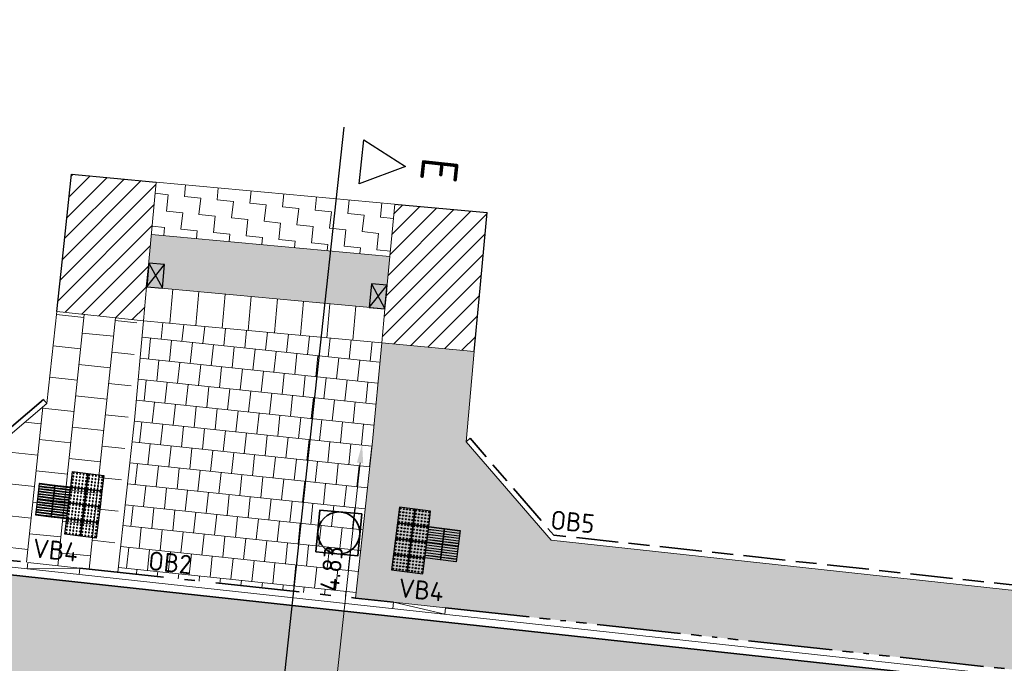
# Model space of a CAD drawing. Header units: metres. Extents: x 196651 to 397723, y 354703 to 710691.
# Tile 184 of 256: x 197913 to 197932, y 356144 to 356156. Entities that reach past the tile are written whole.
import ezdxf
from ezdxf.enums import TextEntityAlignment as Align

# ---------------------------------------------------------------- set-up
doc = ezdxf.new("R2010")
doc.units = ezdxf.units.M
doc.header["$MEASUREMENT"] = 0
for name, pattern in [('VH-OPSLUITBAND_100X200', [16, 8, -2, 4, -2]), ('VH-OPSLUITBAND_120X250', [26, 16, -4, 2, -4]), ('VH-RIJWIELPADBAND_410X225', [28, 16, -2, 2, -2, 0, -2, 2, -2])]:
    doc.linetypes.add(name, pattern=pattern)
doc.layers.add('N-WE-RI-HWA_KOLK_STRAAT-S', color=150, linetype='Continuous')
for name, color, linetype, lineweight in [('N-WE-RI-PUT_OPHOOGTEBRENGEN-G', 7, 'Continuous', 35), ('N-WE-VH-GOOT_TEGEL-G', 170, 'Continuous', 35), ('N-WE-VH-KANTOPSLUITING_OPSLUITBAND_100X200-G', 5, 'VH-OPSLUITBAND_100X200', 35), ('N-WE-VH-KANTOPSLUITING_OPSLUITBAND_120X250-G', 5, 'VH-OPSLUITBAND_120X250', 35), ('N-WE-VH-KANTOPSLUITING_RIJWIELPADBAND_410X250-G', 5, 'VH-RIJWIELPADBAND_410X225', 35), ('N-WE-VH-KANTOPSLUITING_TEKST-T', 7, 'VH-OPSLUITBAND_100X200', 35), ('N-WE-VH-KANTVERHARDING-G', 1, 'Continuous', 5), ('N-WE-VH-VERHARDING_ASFALT_DEKLAAG-G_ZWART', 252, 'Continuous', 5), ('N-WE-VH-VERHARDING_ASFALT_TRAPSGEWIJSFREZEN-1_TRAP-A', 5, 'Continuous', 5), ('N-WE-VH-VERHARDING_HERSTRATEN-A', 252, 'Continuous', 5), ('N-WE-VH-VERHARDING_TEGEL-200X200X50-A', 252, 'Continuous', 18), ('N-WE-VH-VERHARDING_TEGEL-A', 252, 'Continuous', 5), ('N-WE-VH-VERKEERSTEGEL-GELEIDETEGEL-S', 5, 'Continuous', 25), ('N-WE-VH-VERKEERSTEGEL-NOPPENTEGEL-S', 5, 'Continuous', 25), ('X-XX-AL-VERWIJZING_DOORSNEDE-200-S', 3, 'Continuous', 25)]:
    doc.layers.add(name, color=color, linetype=linetype, lineweight=lineweight)
doc.layers.add('N-WE-VH-VERHARDING_ASFALT_DEKLAAG-G_ROOD', color=7, linetype='Continuous', lineweight=5, true_color=0xbf4040)
doc.layers.add('X-XX-AL-HULPLIJNEN', color=4, linetype='Continuous', lineweight=25, plot=False)
doc.styles.add('NLCS-ISO', font='NLCS-ISO.ttf')
doc.styles.add('NLCS-ISO-M200-T18', font='NLCS-ISO.ttf')
doc.styles.get("Standard").update_dxf_attribs({"font": 'isocp.shx'})
doc.dimstyles.new('NLCS-M200-T18-PIJL', dxfattribs={"dimscale": 0.2, "dimtxt": 1.8, "dimasz": 1.8, "dimexe": 2, "dimexo": 2, "dimgap": 0.7, "dimtad": 1, "dimzin": 0, "dimdsep": 46, "dimtxsty": 'NLCS-ISO-M200-T18', "dimcen": 0, "dimdle": 2, "dimse1": 1, "dimse2": 1, "dimclrd": 256, "dimclre": 256, "dimclrt": 256, "dimadec": 1, "dimazin": 0, "dimtfac": 1, "dimtofl": 0, "dimtmove": 1, "dimatfit": 0, "dimfxl": 2, "dimfxlon": 1, "dimtfillclr": 254, "dimtolj": 1, "dimtzin": 0, "dimlwd": 18, "dimlwe": 18, "dimarcsym": 0})

# ---------------------------------------------------------------- blocks, each defined once
blk = doc.blocks.new('TEKST TB')
at = {"style": 'NLCS-ISO'}
blk.add_attdef('TEKST_TROTTOIRBANDEN', text='', height=0.36, rotation=0.3407, dxfattribs=at).set_placement((0, 0), align=Align.BOTTOM_CENTER)
blk = doc.blocks.new('OP HOOGTE BRENGEN PUT')
at = {"layer": 'N-WE-RI-PUT_OPHOOGTEBRENGEN-G', "flags": 128}
blk.add_lwpolyline([(-0.4, -0.4), (-0.4, 0.4), (0.4, 0.4), (0.4, -0.4)], close=True, dxfattribs=at)
at = {"layer": 'N-WE-RI-PUT_OPHOOGTEBRENGEN-G'}
blk.add_circle((0, 0), 0.4, dxfattribs=at)
blk = doc.blocks.new('*U299')
for p, q in [((-1.035, -9.525), (2.454, 22.582)), ((2.739, 21.505), (2.83, 22.34)), ((2.83, 22.34), (3.62, 21.832)), ((3.62, 21.832), (2.739, 21.505))]:
    blk.add_line(p, q)
for tag, p in [('A200', (3.918, 21.8)), ('B200', (0.563, -9.075))]:
    blk.add_attdef(tag, text='', height=0.7, rotation=263.7984).set_placement(p, align=Align.CENTER)
blk = doc.blocks.new('*U1818')
at = {"flags": 128}
for points in [[(0, 0.3), (0, 0.6), (0.3, 0.6), (0.3, 0.3)], [(0.3, 0.3), (0.3, 0.6), (0.6, 0.6), (0.6, 0.3)], [(0, 0), (0, 0.3), (0.3, 0.3), (0.3, 0)], [(0.3, 0), (0.3, 0.3), (0.6, 0.3), (0.6, 0)]]:
    blk.add_lwpolyline(points, close=True, dxfattribs=at)
for points in [[(0.0045, 0.5955, -0.4142136), (0.007, 0.598), (0.1475, 0.598)], [(0.1475, 0.593), (0.007, 0.593, -0.4142136), (0.0045, 0.5955), (0.0045, 0.5955)], [(0.1475, 0.598), (0.293, 0.598, -0.4142136), (0.2955, 0.5955), (0.2955, 0.5955, -0.4142136), (0.293, 0.593), (0.1475, 0.593)], [(0.3045, 0.5955, -0.4142136), (0.307, 0.598), (0.4475, 0.598)], [(0.4475, 0.593), (0.307, 0.593, -0.4142136), (0.3045, 0.5955), (0.3045, 0.5955)], [(0.4475, 0.598), (0.593, 0.598, -0.4142136), (0.5955, 0.5955), (0.5955, 0.5955, -0.4142136), (0.593, 0.593), (0.4475, 0.593)], [(0.0045, 0.547, -0.4142136), (0.007, 0.5495), (0.1475, 0.5495)], [(0.1475, 0.5445), (0.007, 0.5445, -0.4142136), (0.0045, 0.547), (0.0045, 0.547)], [(0.0045, 0.4985, -0.4142136), (0.007, 0.501), (0.1475, 0.501)], [(0.1475, 0.496), (0.007, 0.496, -0.4142136), (0.0045, 0.4985), (0.0045, 0.4985)], [(0.0045, 0.45, -0.4142136), (0.007, 0.4525), (0.1475, 0.4525)], [(0.1475, 0.4475), (0.007, 0.4475, -0.4142136), (0.0045, 0.45), (0.0045, 0.45)], [(0.0045, 0.4015, -0.4142136), (0.007, 0.404), (0.1475, 0.404)], [(0.1475, 0.399), (0.007, 0.399, -0.4142136), (0.0045, 0.4015), (0.0045, 0.4015)], [(0.1475, 0.5495), (0.293, 0.5495, -0.4142136), (0.2955, 0.547), (0.2955, 0.547, -0.4142136), (0.293, 0.5445), (0.1475, 0.5445)], [(0.1475, 0.501), (0.293, 0.501, -0.4142136), (0.2955, 0.4985), (0.2955, 0.4985, -0.4142136), (0.293, 0.496), (0.1475, 0.496)], [(0.1475, 0.4525), (0.293, 0.4525, -0.4142136), (0.2955, 0.45), (0.2955, 0.45, -0.4142136), (0.293, 0.4475), (0.1475, 0.4475)], [(0.1475, 0.404), (0.293, 0.404, -0.4142136), (0.2955, 0.4015), (0.2955, 0.4015, -0.4142136), (0.293, 0.399), (0.1475, 0.399)], [(0.3045, 0.547, -0.4142136), (0.307, 0.5495), (0.4475, 0.5495)], [(0.4475, 0.5445), (0.307, 0.5445, -0.4142136), (0.3045, 0.547), (0.3045, 0.547)], [(0.3045, 0.4985, -0.4142136), (0.307, 0.501), (0.4475, 0.501)], [(0.4475, 0.496), (0.307, 0.496, -0.4142136), (0.3045, 0.4985), (0.3045, 0.4985)], [(0.3045, 0.45, -0.4142136), (0.307, 0.4525), (0.4475, 0.4525)], [(0.4475, 0.4475), (0.307, 0.4475, -0.4142136), (0.3045, 0.45), (0.3045, 0.45)], [(0.3045, 0.4015, -0.4142136), (0.307, 0.404), (0.4475, 0.404)], [(0.4475, 0.399), (0.307, 0.399, -0.4142136), (0.3045, 0.4015), (0.3045, 0.4015)], [(0.4475, 0.5495), (0.593, 0.5495, -0.4142136), (0.5955, 0.547), (0.5955, 0.547, -0.4142136), (0.593, 0.5445), (0.4475, 0.5445)], [(0.4475, 0.501), (0.593, 0.501, -0.4142136), (0.5955, 0.4985), (0.5955, 0.4985, -0.4142136), (0.593, 0.496), (0.4475, 0.496)], [(0.4475, 0.4525), (0.593, 0.4525, -0.4142136), (0.5955, 0.45), (0.5955, 0.45, -0.4142136), (0.593, 0.4475), (0.4475, 0.4475)], [(0.4475, 0.404), (0.593, 0.404, -0.4142136), (0.5955, 0.4015), (0.5955, 0.4015, -0.4142136), (0.593, 0.399), (0.4475, 0.399)], [(0.0045, 0.353, -0.4142136), (0.007, 0.3555), (0.1475, 0.3555)], [(0.1475, 0.3505), (0.007, 0.3505, -0.4142136), (0.0045, 0.353), (0.0045, 0.353)], [(0.0045, 0.3045, -0.4142136), (0.007, 0.307), (0.1475, 0.307)], [(0.1475, 0.302), (0.007, 0.302, -0.4142136), (0.0045, 0.3045), (0.0045, 0.3045)], [(0.0045, 0.2955, -0.4142136), (0.007, 0.298), (0.1475, 0.298)], [(0.1475, 0.293), (0.007, 0.293, -0.4142136), (0.0045, 0.2955), (0.0045, 0.2955)], [(0.0045, 0.247, -0.4142136), (0.007, 0.2495), (0.1475, 0.2495)], [(0.1475, 0.2445), (0.007, 0.2445, -0.4142136), (0.0045, 0.247), (0.0045, 0.247)], [(0.0045, 0.1985, -0.4142136), (0.007, 0.201), (0.1475, 0.201)], [(0.1475, 0.196), (0.007, 0.196, -0.4142136), (0.0045, 0.1985), (0.0045, 0.1985)], [(0.1475, 0.3555), (0.293, 0.3555, -0.4142136), (0.2955, 0.353), (0.2955, 0.353, -0.4142136), (0.293, 0.3505), (0.1475, 0.3505)], [(0.1475, 0.307), (0.293, 0.307, -0.4142136), (0.2955, 0.3045), (0.2955, 0.3045, -0.4142136), (0.293, 0.302), (0.1475, 0.302)], [(0.1475, 0.298), (0.293, 0.298, -0.4142136), (0.2955, 0.2955), (0.2955, 0.2955, -0.4142136), (0.293, 0.293), (0.1475, 0.293)], [(0.1475, 0.2495), (0.293, 0.2495, -0.4142136), (0.2955, 0.247), (0.2955, 0.247, -0.4142136), (0.293, 0.2445), (0.1475, 0.2445)], [(0.1475, 0.201), (0.293, 0.201, -0.4142136), (0.2955, 0.1985), (0.2955, 0.1985, -0.4142136), (0.293, 0.196), (0.1475, 0.196)], [(0.3045, 0.353, -0.4142136), (0.307, 0.3555), (0.4475, 0.3555)], [(0.4475, 0.3505), (0.307, 0.3505, -0.4142136), (0.3045, 0.353), (0.3045, 0.353)], [(0.3045, 0.3045, -0.4142136), (0.307, 0.307), (0.4475, 0.307)], [(0.4475, 0.302), (0.307, 0.302, -0.4142136), (0.3045, 0.3045), (0.3045, 0.3045)], [(0.3045, 0.2955, -0.4142136), (0.307, 0.298), (0.4475, 0.298)], [(0.4475, 0.293), (0.307, 0.293, -0.4142136), (0.3045, 0.2955), (0.3045, 0.2955)], [(0.3045, 0.247, -0.4142136), (0.307, 0.2495), (0.4475, 0.2495)], [(0.4475, 0.2445), (0.307, 0.2445, -0.4142136), (0.3045, 0.247), (0.3045, 0.247)], [(0.3045, 0.1985, -0.4142136), (0.307, 0.201), (0.4475, 0.201)], [(0.4475, 0.196), (0.307, 0.196, -0.4142136), (0.3045, 0.1985), (0.3045, 0.1985)], [(0.4475, 0.3555), (0.593, 0.3555, -0.4142136), (0.5955, 0.353), (0.5955, 0.353, -0.4142136), (0.593, 0.3505), (0.4475, 0.3505)], [(0.4475, 0.307), (0.593, 0.307, -0.4142136), (0.5955, 0.3045), (0.5955, 0.3045, -0.4142136), (0.593, 0.302), (0.4475, 0.302)], [(0.4475, 0.298), (0.593, 0.298, -0.4142136), (0.5955, 0.2955), (0.5955, 0.2955, -0.4142136), (0.593, 0.293), (0.4475, 0.293)], [(0.4475, 0.2495), (0.593, 0.2495, -0.4142136), (0.5955, 0.247), (0.5955, 0.247, -0.4142136), (0.593, 0.2445), (0.4475, 0.2445)], [(0.4475, 0.201), (0.593, 0.201, -0.4142136), (0.5955, 0.1985), (0.5955, 0.1985, -0.4142136), (0.593, 0.196), (0.4475, 0.196)], [(0.0045, 0.15, -0.4142136), (0.007, 0.1525), (0.1475, 0.1525)], [(0.1475, 0.1475), (0.007, 0.1475, -0.4142136), (0.0045, 0.15), (0.0045, 0.15)], [(0.0045, 0.1015, -0.4142136), (0.007, 0.104), (0.1475, 0.104)], [(0.1475, 0.099), (0.007, 0.099, -0.4142136), (0.0045, 0.1015), (0.0045, 0.1015)], [(0.0045, 0.053, -0.4142136), (0.007, 0.0555), (0.1475, 0.0555)], [(0.1475, 0.0505), (0.007, 0.0505, -0.4142136), (0.0045, 0.053), (0.0045, 0.053)], [(0.0045, 0.0045, -0.4142136), (0.007, 0.007), (0.1475, 0.007)], [(0.1475, 0.002), (0.007, 0.002, -0.4142136), (0.0045, 0.0045), (0.0045, 0.0045)], [(0.1475, 0.1525), (0.293, 0.1525, -0.4142136), (0.2955, 0.15), (0.2955, 0.15, -0.4142136), (0.293, 0.1475), (0.1475, 0.1475)], [(0.1475, 0.104), (0.293, 0.104, -0.4142136), (0.2955, 0.1015), (0.2955, 0.1015, -0.4142136), (0.293, 0.099), (0.1475, 0.099)], [(0.1475, 0.0555), (0.293, 0.0555, -0.4142136), (0.2955, 0.053), (0.2955, 0.053, -0.4142136), (0.293, 0.0505), (0.1475, 0.0505)], [(0.1475, 0.007), (0.293, 0.007, -0.4142136), (0.2955, 0.0045), (0.2955, 0.0045, -0.4142136), (0.293, 0.002), (0.1475, 0.002)], [(0.3045, 0.15, -0.4142136), (0.307, 0.1525), (0.4475, 0.1525)], [(0.4475, 0.1475), (0.307, 0.1475, -0.4142136), (0.3045, 0.15), (0.3045, 0.15)], [(0.3045, 0.1015, -0.4142136), (0.307, 0.104), (0.4475, 0.104)], [(0.4475, 0.099), (0.307, 0.099, -0.4142136), (0.3045, 0.1015), (0.3045, 0.1015)], [(0.3045, 0.053, -0.4142136), (0.307, 0.0555), (0.4475, 0.0555)], [(0.4475, 0.0505), (0.307, 0.0505, -0.4142136), (0.3045, 0.053), (0.3045, 0.053)], [(0.3045, 0.0045, -0.4142136), (0.307, 0.007), (0.4475, 0.007)], [(0.4475, 0.002), (0.307, 0.002, -0.4142136), (0.3045, 0.0045), (0.3045, 0.0045)], [(0.4475, 0.1525), (0.593, 0.1525, -0.4142136), (0.5955, 0.15), (0.5955, 0.15, -0.4142136), (0.593, 0.1475), (0.4475, 0.1475)], [(0.4475, 0.104), (0.593, 0.104, -0.4142136), (0.5955, 0.1015), (0.5955, 0.1015, -0.4142136), (0.593, 0.099), (0.4475, 0.099)], [(0.4475, 0.0555), (0.593, 0.0555, -0.4142136), (0.5955, 0.053), (0.5955, 0.053, -0.4142136), (0.593, 0.0505), (0.4475, 0.0505)], [(0.4475, 0.007), (0.593, 0.007, -0.4142136), (0.5955, 0.0045), (0.5955, 0.0045, -0.4142136), (0.593, 0.002), (0.4475, 0.002)]]:
    blk.add_lwpolyline(points, format="xyb", dxfattribs=at)
blk = doc.blocks.new('*U2075')
for centre in [(0.025, 0.575), (0.0875, 0.575), (0.15, 0.575), (0.2125, 0.575), (0.275, 0.575), (0.325, 0.575), (0.3875, 0.575), (0.45, 0.575), (0.5125, 0.575), (0.575, 0.575), (0.625, 0.575), (0.6875, 0.575), (0.75, 0.575), (0.8125, 0.575), (0.875, 0.575), (0.925, 0.575), (0.9875, 0.575), (1.05, 0.575), (1.1125, 0.575), (1.175, 0.575), (0.025, 0.5125), (0.025, 0.45), (0.025, 0.3875), (0.0875, 0.5125), (0.0875, 0.45), (0.0875, 0.3875), (0.15, 0.5125), (0.15, 0.45), (0.15, 0.3875), (0.2125, 0.5125), (0.2125, 0.45), (0.2125, 0.3875), (0.275, 0.5125), (0.275, 0.45), (0.275, 0.3875), (0.325, 0.5125), (0.325, 0.45), (0.325, 0.3875), (0.3875, 0.5125), (0.3875, 0.45), (0.3875, 0.3875), (0.45, 0.5125), (0.45, 0.45), (0.45, 0.3875), (0.5125, 0.5125), (0.5125, 0.45), (0.5125, 0.3875), (0.575, 0.5125), (0.575, 0.45), (0.575, 0.3875), (0.625, 0.5125), (0.625, 0.45), (0.625, 0.3875), (0.6875, 0.5125), (0.6875, 0.45), (0.6875, 0.3875), (0.75, 0.5125), (0.75, 0.45), (0.75, 0.3875), (0.8125, 0.5125), (0.8125, 0.45), (0.8125, 0.3875), (0.875, 0.5125), (0.875, 0.45), (0.875, 0.3875), (0.925, 0.5125), (0.925, 0.45), (0.925, 0.3875), (0.9875, 0.5125), (0.9875, 0.45), (0.9875, 0.3875), (1.05, 0.5125), (1.05, 0.45), (1.05, 0.3875), (1.1125, 0.5125), (1.1125, 0.45), (1.1125, 0.3875), (1.175, 0.5125), (1.175, 0.45), (1.175, 0.3875), (0.025, 0.325), (0.025, 0.275), (0.025, 0.2125), (0.0875, 0.325), (0.0875, 0.275), (0.0875, 0.2125), (0.15, 0.325), (0.15, 0.275), (0.15, 0.2125), (0.2125, 0.325), (0.2125, 0.275), (0.2125, 0.2125), (0.275, 0.325), (0.275, 0.275), (0.275, 0.2125), (0.325, 0.325), (0.325, 0.275), (0.325, 0.2125), (0.3875, 0.325), (0.3875, 0.275), (0.3875, 0.2125), (0.45, 0.325), (0.45, 0.275), (0.45, 0.2125), (0.5125, 0.325), (0.5125, 0.275), (0.5125, 0.2125), (0.575, 0.325), (0.575, 0.275), (0.575, 0.2125), (0.625, 0.325), (0.625, 0.275), (0.625, 0.2125), (0.6875, 0.325), (0.6875, 0.275), (0.6875, 0.2125), (0.75, 0.325), (0.75, 0.275), (0.75, 0.2125), (0.8125, 0.325), (0.8125, 0.275), (0.8125, 0.2125), (0.875, 0.325), (0.875, 0.275), (0.875, 0.2125), (0.925, 0.325), (0.925, 0.275), (0.925, 0.2125), (0.9875, 0.325), (0.9875, 0.275), (0.9875, 0.2125), (1.05, 0.325), (1.05, 0.275), (1.05, 0.2125), (1.1125, 0.325), (1.1125, 0.275), (1.1125, 0.2125), (1.175, 0.325), (1.175, 0.275), (1.175, 0.2125), (0.025, 0.15), (0.025, 0.0875), (0.025, 0.025), (0.0875, 0.15), (0.0875, 0.0875), (0.0875, 0.025), (0.15, 0.15), (0.15, 0.0875), (0.15, 0.025), (0.2125, 0.15), (0.2125, 0.0875), (0.2125, 0.025), (0.275, 0.15), (0.275, 0.0875), (0.275, 0.025), (0.325, 0.15), (0.325, 0.0875), (0.325, 0.025), (0.3875, 0.15), (0.3875, 0.0875), (0.3875, 0.025), (0.45, 0.15), (0.45, 0.0875), (0.45, 0.025), (0.5125, 0.15), (0.5125, 0.0875), (0.5125, 0.025), (0.575, 0.15), (0.575, 0.0875), (0.575, 0.025), (0.625, 0.15), (0.625, 0.0875), (0.625, 0.025), (0.6875, 0.15), (0.6875, 0.0875), (0.6875, 0.025), (0.75, 0.15), (0.75, 0.0875), (0.75, 0.025), (0.8125, 0.15), (0.8125, 0.0875), (0.8125, 0.025), (0.875, 0.15), (0.875, 0.0875), (0.875, 0.025), (0.925, 0.15), (0.925, 0.0875), (0.925, 0.025), (0.9875, 0.15), (0.9875, 0.0875), (0.9875, 0.025), (1.05, 0.15), (1.05, 0.0875), (1.05, 0.025), (1.1125, 0.15), (1.1125, 0.0875), (1.1125, 0.025), (1.175, 0.15), (1.175, 0.0875), (1.175, 0.025)]:
    blk.add_circle(centre, 0.01)
for points in [[(0.3, 0.3), (0.3, 0.6), (0, 0.6), (0, 0.3)], [(0.6, 0.3), (0.6, 0.6), (0.3, 0.6), (0.3, 0.3)], [(0.9, 0.3), (0.9, 0.6), (0.6, 0.6), (0.6, 0.3)], [(1.2, 0.3), (1.2, 0.6), (0.9, 0.6), (0.9, 0.3)], [(0.3, 0), (0.3, 0.3), (0, 0.3), (0, 0)], [(0.6, 0), (0.6, 0.3), (0.3, 0.3), (0.3, 0)], [(0.9, 0), (0.9, 0.3), (0.6, 0.3), (0.6, 0)], [(1.2, 0), (1.2, 0.3), (0.9, 0.3), (0.9, 0)]]:
    blk.add_3dface(points)
blk = doc.blocks.new('N-SRI-HWA-KOLK_STRAAT_450X300-SO')
h = blk.add_hatch(color=256)
h.dxf.hatch_style = 1
h.paths.add_polyline_path([(0, 0), (-1.125, 0.75), (-1.125, -0.75)])
h.paths.add_polyline_path([(1.125, -0.75), (1.125, 0.75), (0, 0)])
for p, q in [((-1.125, -0.75), (1.125, 0.75)), ((1.125, -0.75), (-1.125, 0.75))]:
    blk.add_line(p, q)
at = {"flags": 128}
blk.add_lwpolyline([(-1.125, -0.75), (1.125, -0.75), (1.125, 0.75), (-1.125, 0.75)], close=True, dxfattribs=at)
blk = doc.blocks.new('*D2135')
at = {"layer": 'Defpoints', "color": 0, "transparency": 16777216}
for p in [(197918.775, 356148.232), (197918.253, 356143.427), (197919.238, 356143.32)]:
    blk.add_point(p, dxfattribs=at)
at = {"layer": 'X-XX-AL-HULPLIJNEN', "linetype": 'Continuous', "lineweight": 18, "transparency": 16777216}
blk.add_line((197919.721, 356147.767), (197919.277, 356143.678), dxfattribs=at)
at = {"layer": 'X-XX-AL-HULPLIJNEN', "transparency": 16777216}
for points in [[(197919.662, 356147.773), (197919.781, 356147.76), (197919.76, 356148.125)], [(197919.217, 356143.685), (197919.337, 356143.672), (197919.238, 356143.32)]]:
    blk.add_solid(points, dxfattribs=at)
at = {"layer": 'X-XX-AL-HULPLIJNEN', "transparency": 16777216, "insert": (197919.181, 356145.757), "char_height": 0.36, "attachment_point": 5, "rotation": 83.7984, "style": 'NLCS-ISO-M200-T18'}
blk.add_mtext('\\A1;4.83', dxfattribs=at)

msp = doc.modelspace()

# ---------------------------------------------------------------- hatches: boundary and pattern name
at = {"layer": 'N-WE-VH-VERHARDING_ASFALT_DEKLAAG-G_ROOD'}
h = msp.add_hatch(color=256, dxfattribs=at)
edge = h.paths.add_edge_path()
edge.add_line((198011.035, 356135.928), (198028.243, 356135.984))
edge.add_line((198028.243, 356135.984), (198028.262, 356137.934))
edge.add_line((198028.262, 356137.934), (198011.033, 356137.878))
edge.add_line((198011.033, 356137.878), (198004.892, 356137.884))
edge.add_line((198004.892, 356137.884), (197983.514, 356137.818))
edge.add_arc((197983.483, 356147.968), 10.15, 261.1344, 270.176, ccw=False)
edge.add_line((197981.919, 356137.94), (197977.563, 356138.619))
edge.add_arc((197976.045, 356128.887), 9.85, 81.1344, 83.7975)
edge.add_line((197977.109, 356138.679), (197888.852, 356148.271))
edge.add_arc((197885.924, 356121.329), 27.1, 83.7975, 85.1019)
edge.add_line((197888.238, 356148.33), (197859.362, 356150.805))
edge.add_arc((197857.788, 356133.778), 17.1, 84.719, 95.045)
edge.add_line((197856.284, 356150.811), (197850.844, 356150.331))
edge.add_arc((197855.911, 356080.272), 70.242, 94.13713, 102.28686)
edge.add_line((197840.963, 356148.905), (197836.009, 356147.655))
edge.add_arc((197843.558, 356117.743), 30.85, 104.1635, 114.284)
edge.add_line((197830.87, 356145.863), (197815.858, 356139.09))
edge.add_line((197815.858, 356139.09), (197816.66, 356137.312))
edge.add_line((197816.66, 356137.312), (197831.672, 356144.086))
edge.add_arc((197843.558, 356117.743), 28.9, 104.1635, 114.284, ccw=False)
edge.add_line((197836.486, 356145.764), (197841.409, 356147.007))
edge.add_arc((197855.911, 356080.272), 68.292, 94.12426, 102.26025, ccw=False)
edge.add_line((197850.999, 356148.387), (197856.456, 356148.869))
edge.add_arc((197857.788, 356133.778), 15.15, 84.6951, 95.045, ccw=False)
edge.add_line((197859.189, 356148.863), (197888.072, 356146.387))
edge.add_arc((197885.924, 356121.329), 25.15, 83.7975, 85.1019, ccw=False)
edge.add_line((197888.642, 356146.332), (197976.899, 356136.74))
edge.add_arc((197976.045, 356128.887), 7.9, 81.1344, 83.7975, ccw=False)
edge.add_line((197977.263, 356136.692), (197981.618, 356136.013))
edge.add_arc((197983.483, 356147.968), 12.1, 261.1344, 270.176)
edge.add_line((197983.52, 356135.868), (198004.894, 356135.934))
edge.add_line((198004.894, 356135.934), (198011.035, 356135.928))
edge = h.paths.add_edge_path()
edge.add_arc((197735.003, 356097.342), 2.15, 118.9535, 140.4824)
edge.add_line((197733.345, 356098.71), (197731.522, 356097.701))
edge.add_arc((197719.855, 356118.789), 24.1, 293.8738, 298.9535, ccw=False)
edge.add_line((197729.609, 356096.751), (197729.231, 356096.584))
edge.add_arc((197729.054, 356095.959), 0.65, 74.1587, 113.8738)
edge.add_line((197728.791, 356096.553), (197708.133, 356087.41))
edge.add_arc((197831.421, 355808.854), 304.62, 113.87385, 126.26105)
edge.add_arc((197652.52, 356052.745), 2.15, 126.2609, 147.8646)
edge.add_arc((197831.421, 355808.854), 304.47, 126.41002, 127.37279)
edge.add_arc((197651.312, 356044.658), 7.75, 127.3728, 128.3922)
edge.add_arc((197646.718, 356049.603), 1.15, 100.9725, 132.9621)
edge.add_arc((197651.312, 356044.658), 7.9, 132.9021, 137.2814)
edge.add_line((197645.508, 356050.017), (197644.998, 356049.465))
edge.add_line((197644.998, 356049.465), (197643.565, 356050.788))
edge.add_line((197643.565, 356050.788), (197644.075, 356051.34))
edge.add_arc((197651.312, 356044.658), 9.85, 127.3728, 137.2815, ccw=False)
edge.add_arc((197831.421, 355808.854), 306.57, 113.87385, 127.37279, ccw=False)
edge.add_line((197707.344, 356089.193), (197728.759, 356098.671))
edge.add_arc((197719.855, 356118.789), 22, 293.8738, 298.9535)
edge.add_line((197730.506, 356099.539), (197734.603, 356101.806))
edge.add_arc((197748.158, 356077.305), 28, 113.5265, 118.9535, ccw=False)
edge.add_line((197736.981, 356102.978), (197748.679, 356108.071))
edge.add_line((197748.679, 356108.071), (197786.992, 356124.869))
edge.add_arc((197778.901, 356143.323), 20.15, 293.6748, 307.6944)
edge.add_arc((197803.364, 356111.676), 19.85, 114.284, 127.7136, ccw=False)
edge.add_line((197795.2, 356129.769), (197815.858, 356139.09))
edge.add_line((197815.858, 356139.09), (197816.66, 356137.312))
edge.add_line((197816.66, 356137.312), (197814.823, 356136.484))
edge.add_arc((197815.708, 356134.524), 2.15, 114.284, 135.8129)
edge.add_line((197814.166, 356136.022), (197808.312, 356133.381))
edge.add_arc((197808.415, 356131.234), 2.15, 92.7551, 114.284)
edge.add_line((197807.531, 356133.193), (197796.002, 356127.992))
edge.add_arc((197803.364, 356111.676), 17.9, 114.284, 127.7039)
edge.add_arc((197778.901, 356143.323), 22.1, 293.6748, 307.7039, ccw=False)
edge.add_line((197787.775, 356123.083), (197760.165, 356110.978))
edge.add_line((197760.165, 356110.978), (197749.46, 356106.284))
edge.add_line((197749.46, 356106.284), (197737.759, 356101.19))
edge.add_arc((197748.158, 356077.305), 26.05, 113.5265, 118.9535)
edge.add_line((197735.547, 356100.099), (197733.962, 356099.223))
at = {"layer": 'N-WE-VH-VERHARDING_ASFALT_DEKLAAG-G_ZWART'}
msp.add_hatch(color=256, dxfattribs=at).paths.add_polyline_path([(197920.288, 356151.694), (197915.752, 356152.113), (197915.66, 356151.117), (197920.194, 356150.699)])
at = {"layer": 'N-WE-VH-VERHARDING_ASFALT_TRAPSGEWIJSFREZEN-1_TRAP-A', "lineweight": 9}
h = msp.add_hatch(dxfattribs=at)
h.set_pattern_fill('AVH-ASFALT_FREESVAK', color=256, scale=0.2, angle=84, pattern_type=2)
h.set_pattern_definition([(84, (0, 0), (-0.27812294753, 0.34345323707), [0.3125, -0.3125]), (174, (0.03267, 0.3108), (-0.34345323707, -0.27812294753), [0.3125, -0.3125])])
h.paths.add_polyline_path([(197920.383, 356152.69), (197915.844, 356153.109), (197915.752, 356152.113), (197920.288, 356151.694)])
at = {"layer": 'N-WE-VH-VERHARDING_HERSTRATEN-A', "lineweight": 9}
h = msp.add_hatch(dxfattribs=at)
h.set_pattern_fill('ANSI31', color=256, scale=2)
h.set_pattern_definition([(45, (197913.94958, 356150.4701), (-0.176777, 0.176777), [])])
h.paths.add_polyline_path([(197915.693, 356151.466), (197915.844, 356153.109), (197914.23, 356153.258), (197914.056, 356151.642), (197913.95, 356150.648), (197915.601, 356150.47), (197915.66, 356151.117)])
h = msp.add_hatch(dxfattribs=at)
h.set_pattern_fill('ANSI31', color=256, scale=2)
h.set_pattern_definition([(45, (198071.14498, 356148.78235), (-0.1767767, 0.1767767), [])])
h.paths.add_polyline_path([(197921.988, 356150.885), (197922.139, 356152.527), (197920.379, 356152.69), (197920.228, 356151.047), (197920.195, 356150.698), (197920.194, 356150.699), (197920.134, 356150.051), (197921.896, 356149.889)])
at = {"layer": 'N-WE-VH-VERHARDING_TEGEL-200X200X50-A'}
h = msp.add_hatch(dxfattribs=at)
h.set_pattern_fill('AVH-TEGEL_200X200_HALFST', color=256, scale=2, angle=84, pattern_type=2)
h.set_pattern_definition([(84, (197669.55536, 356038.86237), (-0.157093, 0.41871445), [0.4, -0.4]), (174, (197669.55536, 356038.86237), (-0.0418114, -0.39780876), [])])
h.paths.add_polyline_path([(197915.112, 356145.688), (197919.633, 356145.197), (197919.95, 356148.11), (197920.118, 356150.053), (197915.601, 356150.47), (197915.426, 356148.579)])
at = {"layer": 'N-WE-VH-VERHARDING_TEGEL-A'}
h = msp.add_hatch(dxfattribs=at)
h.set_pattern_fill('AVH-TEGEL_300X300_HALFST', color=256, scale=2, angle=174, style=0, pattern_type=2)
h.set_pattern_definition([(174, (0, 0), (-0.6280716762, -0.23563949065), [0.6, -0.6]), (264, (0, 0), (0.5967131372, -0.062717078), [])])
edge = h.paths.add_edge_path()
edge.add_line((197914.993, 356145.701), (197915.307, 356148.591))
edge.add_line((197915.307, 356148.591), (197915.481, 356150.483))
edge.add_line((197915.481, 356150.483), (197913.95, 356150.648))
edge.add_line((197913.95, 356150.648), (197913.761, 356148.894))
edge.add_line((197913.761, 356148.894), (197912.142, 356147.52))
edge.add_line((197912.142, 356147.52), (197889.044, 356150.03))
edge.add_arc((197885.924, 356121.329), 28.87, 83.7975, 84.4133)
edge.add_line((197888.735, 356150.062), (197888.571, 356148.571))
edge.add_arc((197885.924, 356121.329), 27.37, 83.7975, 84.4517, ccw=False)
edge.add_line((197888.881, 356148.539), (197914.993, 356145.701))
h = msp.add_hatch(dxfattribs=at)
h.set_pattern_fill('AVH-TEGEL_300X300_HALFST', color=256, scale=2, angle=173, style=0, pattern_type=2)
h.set_pattern_definition([(173, (0, 0), (-0.632088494, -0.22464223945), [0.6, -0.6]), (263, (0, 0), (0.595527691, -0.073121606), [])])
edge = h.paths.add_edge_path()
edge.add_line((197964.238, 356145.208), (197964.119, 356143.913))
edge.add_line((197964.119, 356143.913), (197961.391, 356144.163))
edge.add_line((197961.391, 356144.163), (197961.51, 356145.458))
edge.add_line((197961.51, 356145.458), (197960.71, 356145.531))
edge.add_line((197960.71, 356145.531), (197960.738, 356146.06))
edge.add_line((197960.738, 356146.06), (197958.024, 356146.329))
edge.add_line((197958.024, 356146.329), (197957.969, 356145.775))
edge.add_line((197957.969, 356145.775), (197957.648, 356145.804))
edge.add_line((197957.648, 356145.804), (197957.699, 356146.38))
edge.add_line((197957.699, 356146.38), (197954.264, 356146.688))
edge.add_line((197954.264, 356146.688), (197953.951, 356146.699))
edge.add_line((197953.951, 356146.699), (197952.968, 356146.796))
edge.add_line((197952.968, 356146.796), (197950.509, 356147.014))
edge.add_line((197950.509, 356147.014), (197950.445, 356146.459))
edge.add_line((197950.445, 356146.459), (197950.113, 356146.509))
edge.add_line((197950.113, 356146.509), (197950.173, 356147.046))
edge.add_line((197950.173, 356147.046), (197947.515, 356147.282))
edge.add_line((197947.515, 356147.282), (197947.455, 356146.734))
edge.add_line((197947.455, 356146.734), (197946.744, 356146.802))
edge.add_line((197946.744, 356146.802), (197946.629, 356145.508))
edge.add_line((197946.629, 356145.508), (197945.287, 356145.637))
edge.add_line((197945.287, 356145.637), (197943.893, 356145.771))
edge.add_line((197943.893, 356145.771), (197942.689, 356145.785))
edge.add_line((197942.689, 356145.785), (197942.512, 356144.225))
edge.add_line((197942.512, 356144.225), (197923.356, 356146.301))
edge.add_line((197923.356, 356146.301), (197921.738, 356148.17))
edge.add_line((197921.738, 356148.17), (197921.896, 356149.889))
edge.add_line((197921.896, 356149.889), (197920.134, 356150.052))
edge.add_line((197920.134, 356150.052), (197919.95, 356148.111))
edge.add_line((197919.95, 356148.111), (197919.633, 356145.197))
edge.add_line((197919.633, 356145.197), (197977.139, 356138.947))
edge.add_arc((197976.045, 356128.887), 10.12, 81.1344, 83.7975, ccw=False)
edge.add_line((197977.605, 356138.886), (197981.624, 356138.259))
edge.add_line((197981.624, 356138.259), (197981.774, 356139.643))
edge.add_line((197981.774, 356139.643), (197980.64, 356140.821))
edge.add_line((197980.64, 356140.821), (197980.752, 356143.489))
edge.add_line((197980.752, 356143.489), (197980.774, 356143.675))
edge.add_line((197980.774, 356143.675), (197977.425, 356143.991))
edge.add_line((197977.425, 356143.991), (197977.467, 356144.48))
edge.add_line((197977.467, 356144.48), (197974.785, 356144.704))
edge.add_line((197974.785, 356144.704), (197974.754, 356144.241))
edge.add_line((197974.754, 356144.241), (197974.409, 356144.268))
edge.add_line((197974.409, 356144.268), (197974.444, 356144.742))
edge.add_line((197974.444, 356144.742), (197970.996, 356145.082))
edge.add_line((197970.996, 356145.082), (197970.93, 356144.586))
edge.add_line((197970.93, 356144.586), (197970.632, 356144.61))
edge.add_line((197970.632, 356144.61), (197970.672, 356145.099))
edge.add_line((197970.672, 356145.099), (197967.332, 356145.413))
edge.add_line((197967.332, 356145.413), (197967.273, 356144.919))
edge.add_line((197967.273, 356144.919), (197966.956, 356144.946))
edge.add_line((197966.956, 356144.946), (197967.016, 356145.493))
edge.add_line((197967.016, 356145.493), (197964.281, 356145.751))
edge.add_line((197964.281, 356145.751), (197964.238, 356145.208))

# ---------------------------------------------------------------- linework, layer by layer
at = {"layer": 'N-WE-VH-GOOT_TEGEL-G', "flags": 128}
msp.add_lwpolyline([(197859.362, 356150.805), (197888.238, 356148.33, -0.005692), (197888.852, 356148.271), (197919.604, 356144.929), (197977.109, 356138.679, -0.01162), (197977.563, 356138.619), (197981.919, 356137.94, 0.039472), (197983.514, 356137.818), (198004.892, 356137.884), (198011.033, 356137.878), (198021.432, 356137.912), (198031.277, 356137.944, 0.349206), (198041.141, 356145.842), (198043.496, 356156.195)], format="xyb", dxfattribs=at)
at = {"layer": 'N-WE-VH-KANTOPSLUITING_OPSLUITBAND_100X200-G', "ltscale": 0.1, "flags": 128}
for points in [[(197913.696, 356148.97), (197912.11, 356147.624), (197888.845, 356150.152), (197888.948, 356151.087), (197889.036, 356151.884)], [(197940.07, 356147.986), (197939.906, 356145.945), (197942.578, 356145.695), (197942.423, 356144.33), (197923.406, 356146.396), (197921.814, 356148.235)]]:
    msp.add_lwpolyline(points, dxfattribs=at)
at = {"layer": 'N-WE-VH-KANTOPSLUITING_OPSLUITBAND_120X250-G', "ltscale": 0.1, "flags": 128}
msp.add_lwpolyline([(197914.39, 356145.767), (197919.633, 356145.197), (197920.355, 356145.119)], dxfattribs=at)
at = {"layer": 'N-WE-VH-KANTOPSLUITING_RIJWIELPADBAND_410X250-G', "ltscale": 0.1, "flags": 128}
for points in [[(197901.928, 356147.121), (197913.396, 356145.875)], [(197921.349, 356145.011), (197974.156, 356139.271)]]:
    msp.add_lwpolyline(points, dxfattribs=at)
at = {"layer": 'N-WE-VH-KANTVERHARDING-G', "flags": 128}
for points in [[(197915.844, 356153.109), (197915.66, 356151.117)], [(197915.844, 356153.109), (197920.379, 356152.69)], [(197920.383, 356152.69), (197920.194, 356150.699)], [(197915.752, 356152.113), (197920.287, 356151.694)], [(197915.66, 356151.117), (197915.601, 356150.47)], [(197915.66, 356151.117), (197920.194, 356150.699)], [(197916.158, 356151.071), (197916.099, 356150.424)], [(197916.656, 356151.025), (197916.596, 356150.378)], [(197917.154, 356150.979), (197917.094, 356150.332)], [(197917.652, 356150.933), (197917.592, 356150.286)], [(197918.15, 356150.887), (197918.09, 356150.24)], [(197918.648, 356150.841), (197918.588, 356150.194)], [(197919.146, 356150.795), (197919.086, 356150.148)], [(197919.644, 356150.749), (197919.584, 356150.102)], [(197920.194, 356150.699), (197920.134, 356150.051)], [(197915.601, 356150.47), (197913.95, 356150.648), (197913.761, 356148.894)], [(197915.601, 356150.47), (197915.426, 356148.579), (197915.112, 356145.688)], [(197915.601, 356150.47), (197920.134, 356150.051)], [(197920.134, 356150.051), (197919.95, 356148.11), (197919.633, 356145.197)], [(197920.134, 356150.051), (197921.896, 356149.889)], [(197940.049, 356146.477), (197940.014, 356146.036), (197942.689, 356145.785), (197942.512, 356144.219), (197923.356, 356146.301), (197921.738, 356148.17), (197921.896, 356149.889)], [(197913.696, 356148.97), (197913.761, 356148.894)], [(197921.814, 356148.235), (197921.738, 356148.17)], [(197913.396, 356145.875), (197913.383, 356145.756)], [(197913.396, 356145.875), (197914.39, 356145.767)], [(197913.383, 356145.756), (197914.39, 356145.767)], [(197914.39, 356145.767), (197914.377, 356145.648)], [(197920.355, 356145.119), (197920.342, 356144.999)], [(197920.355, 356145.119), (197921.349, 356145.011)], [(197921.336, 356144.891), (197920.355, 356145.119)], [(197921.349, 356145.011), (197921.336, 356144.891)]]:
    msp.add_lwpolyline(points, dxfattribs=at)
for points in [[(197859.375, 356150.954), (197888.251, 356148.48, -0.005692), (197888.868, 356148.42), (197919.621, 356145.078), (197977.126, 356138.828, -0.01162), (197977.586, 356138.767), (197981.942, 356138.088, 0.039472), (197983.514, 356137.968), (198004.892, 356138.034), (198011.033, 356138.028), (198031.276, 356138.094)], [(197913.761, 356148.894), (197912.142, 356147.52), (197889.044, 356150.03, 0.002687), (197888.735, 356150.062)]]:
    msp.add_lwpolyline(points, format="xyb", dxfattribs=at)
at = {"layer": 'X-XX-AL-HULPLIJNEN', "flags": 128}
for points in [[(197914.056, 356151.642), (197914.23, 356153.258)], [(197914.23, 356153.258), (197915.844, 356153.109)], [(197920.379, 356152.69), (197922.139, 356152.527)], [(197921.988, 356150.885), (197922.139, 356152.527)], [(197913.95, 356150.648), (197914.056, 356151.642)], [(197915.66, 356151.117), (197915.693, 356151.466)], [(197920.195, 356150.698), (197920.228, 356151.047)], [(197921.896, 356149.889), (197921.988, 356150.885)]]:
    msp.add_lwpolyline(points, dxfattribs=at)

# ---------------------------------------------------------------- block references
at = {"layer": 'N-WE-RI-HWA_KOLK_STRAAT-S', "xscale": 0.2, "yscale": 0.2, "zscale": 0.2, "rotation": 264.721894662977}
for p in [(197915.831, 356151.328), (197920.065, 356150.936)]:
    msp.add_blockref('N-SRI-HWA-KOLK_STRAAT_450X300-SO', p, dxfattribs=at)
at = {"layer": 'N-WE-RI-PUT_OPHOOGTEBRENGEN-G', "rotation": 354.6394339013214}
msp.add_blockref('OP HOOGTE BRENGEN PUT', (197919.318, 356146.435), dxfattribs=at)
at = {"layer": 'N-WE-VH-KANTOPSLUITING_TEKST-T', "rotation": 353.7974518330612}
for p, values in [((197923.737, 356146.36), {'TEKST_TROTTOIRBANDEN': 'OB5'}), ((197913.893, 356145.821), {'TEKST_TROTTOIRBANDEN': 'VB4'}), ((197916.075, 356145.584), {'TEKST_TROTTOIRBANDEN': 'OB2'}), ((197920.852, 356145.065), {'TEKST_TROTTOIRBANDEN': 'VB4'})]:
    msp.add_blockref('TEKST TB', p, dxfattribs=at).add_auto_attribs(values)
at = {"layer": 'N-WE-VH-VERKEERSTEGEL-GELEIDETEGEL-S', "xscale": -0.9999999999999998, "rotation": 353.2149757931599}
msp.add_blockref('*U1818', (197914.14, 356146.709), dxfattribs=at)
at = {"layer": 'N-WE-VH-VERKEERSTEGEL-GELEIDETEGEL-S', "rotation": 352.7302384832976}
msp.add_blockref('*U1818', (197920.955, 356145.96), dxfattribs=at)
at = {"layer": 'N-WE-VH-VERKEERSTEGEL-NOPPENTEGEL-S', "xscale": -0.9999999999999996, "rotation": 262.9726071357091}
msp.add_blockref('*U2075', (197914.104, 356146.41), dxfattribs=at)
at = {"layer": 'N-WE-VH-VERKEERSTEGEL-NOPPENTEGEL-S', "rotation": 82.97260714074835}
msp.add_blockref('*U2075', (197920.918, 356145.661), dxfattribs=at)
at = {"layer": 'X-XX-AL-VERWIJZING_DOORSNEDE-200-S'}
ref = msp.add_blockref('*U299', (197916.964, 356131.57), dxfattribs=at)
ref.add_attrib('A200', 'E', dxfattribs={"layer": '0', "height": 0.7, "rotation": 263.7984}).set_placement((197920.882, 356153.37), align=Align.CENTER)

# ---------------------------------------------------------------- dimensions: what is measured, and where the dimension line sits
at = {"layer": 'X-XX-AL-HULPLIJNEN'}
dim = msp.add_aligned_dim(p1=(197918.775, 356148.232), p2=(197918.253, 356143.427), distance=0.991, dimstyle='NLCS-M200-T18-PIJL', dxfattribs=at)
dim.commit()
dim.dimension.update_dxf_attribs({"geometry": '*D2135', "text_midpoint": (197919.181, 356145.757)})

doc.saveas('drawing.dxf')
